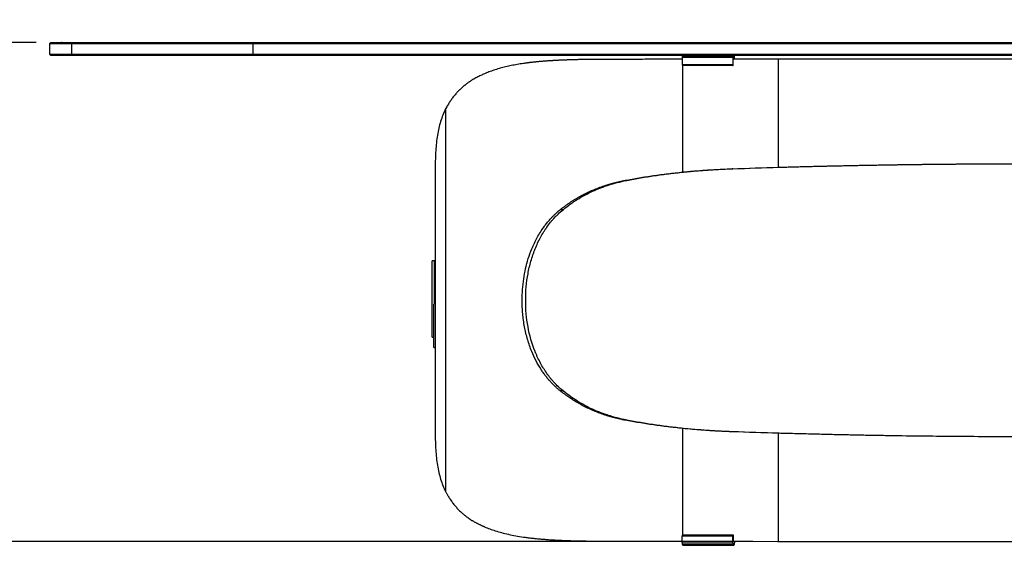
# Model space of a CAD drawing. Header units: millimetres. Extents: x 2 to 291, y 2 to 163.
# Tile 9 of 10: x 146 to 185, y 141 to 163. Entities that reach past the tile are written whole.
import ezdxf

# ---------------------------------------------------------------- set-up
doc = ezdxf.new("R2010")
doc.units = ezdxf.units.MM
doc.header["$PDSIZE"] = -1
doc.layers.add('FORMAT', color=7, linetype='Continuous')
doc.styles.add('SLDTEXTSTYLE1', font='TXT', dxfattribs={"width": 0.75})
doc.dimstyles.new('SLDDIMSTYLE0', dxfattribs={"dimtxt": 1.8, "dimasz": 1.8, "dimexe": 0, "dimexo": 0.0625, "dimgap": 0.45, "dimtad": 1, "dimlfac": 20, "dimrnd": 1e-09, "dimzin": 12, "dimdsep": 46, "dimtxsty": 'SLDTEXTSTYLE1', "dimblk1": 'OBLIQUE', "dimblk2": 'OBLIQUE', "dimsah": 1, "dimcen": 0.09, "dimadec": 0, "dimazin": 3, "dimtfac": 1, "dimtofl": 0, "dimtmove": 0, "dimatfit": 3, "dimldrblk": 'OBLIQUE', "dimfxl": 0, "dimfrac": 2, "dimtolj": 1, "dimtzin": 12, "dimarcsym": 0})

# ---------------------------------------------------------------- blocks, each defined once
blk = doc.blocks.new('_Oblique')
at = {"color": 0, "linetype": 'ByBlock', "lineweight": -2}
blk.add_line((-0.5, -0.5), (0.5, 0.5), dxfattribs=at)
blk = doc.blocks.new('_D')
at = {"layer": 'FORMAT', "color": 7}
for p, q in [((146.814, 161.648), (139.743, 161.648)), ((140.743, 142.103), (140.743, 161.648)), ((174.887, 142.103), (139.743, 142.103))]:
    blk.add_line(p, q, dxfattribs=at)
at = {"layer": 'FORMAT', "color": 7, "xscale": 1.8, "yscale": 1.8}
for p, rotation in [((140.743, 161.648), 90.0000000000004), ((140.743, 142.103), 270.0000000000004)]:
    blk.add_blockref('_Oblique', p, dxfattribs=dict(at, rotation=rotation))
at = {"layer": 'FORMAT', "color": 7, "insert": (138.423, 150.867), "char_height": 1.8, "attachment_point": 1, "rotation": 90, "style": 'SLDTEXTSTYLE1'}
blk.add_mtext('390', dxfattribs=at)

msp = doc.modelspace()

# ---------------------------------------------------------------- linework, layer by layer
at = {"color": 7, "linetype": 'Continuous', "lineweight": 25}
for p, q in [((147.3798, 161.64778), (147.3298, 161.59778)), ((147.3298, 161.59778), (147.3298, 161.19778)), ((148.19966, 161.59778), (147.3298, 161.59778)), ((147.3798, 161.64778), (148.24913, 161.64778)), ((148.19966, 161.59778), (148.24913, 161.64778)), ((148.19966, 161.59778), (148.19966, 161.19778)), ((155.29882, 161.59778), (148.19966, 161.59778)), ((148.24913, 161.64778), (155.30096, 161.64778)), ((155.29882, 161.59778), (155.30096, 161.64778)), ((215.36077, 161.59778), (155.29882, 161.59778)), ((155.29882, 161.59778), (155.29882, 161.19778)), ((155.30096, 161.64778), (215.35863, 161.64778)), ((147.3298, 161.19778), (147.3798, 161.14778)), ((147.3298, 161.19778), (148.19966, 161.19778)), ((148.24913, 161.14778), (147.3798, 161.14778)), ((148.24913, 161.14778), (148.19966, 161.19778)), ((148.19966, 161.19778), (155.29882, 161.19778)), ((155.30096, 161.14778), (148.24913, 161.14778)), ((155.29882, 161.19778), (215.36077, 161.19778)), ((155.30096, 161.14778), (155.29882, 161.19778)), ((215.35863, 161.14778), (155.30096, 161.14778)), ((174.10527, 161.06086), (172.12803, 161.06086)), ((172.12803, 161.06086), (172.12803, 160.79778)), ((172.13753, 161.13492), (174.11477, 161.13492)), ((174.10527, 161.06086), (174.10527, 160.79778)), ((175.8873, 161.00031), (174.11655, 160.99911)), ((174.11655, 160.74778), (174.11655, 160.99778)), ((174.17297, 160.99915), (174.17297, 161.06086)), ((175.91469, 161.00031), (174.17297, 160.99913)), ((175.8873, 161.00031), (175.8873, 156.76442)), ((194.77229, 161.00031), (175.8873, 161.00031)), ((172.12803, 160.79778), (174.10527, 160.79778)), ((174.11279, 160.74778), (172.13555, 160.74778)), ((172.13823, 160.74778), (172.13823, 156.57503)), ((174.11279, 160.74778), (174.11655, 160.74778)), ((162.85617, 159.04841), (162.85617, 144.05518)), ((162.44883, 156.76697), (162.44883, 146.33662)), ((174.10992, 156.7068), (174.08123, 156.7068)), ((175.8873, 156.76442), (175.89576, 156.76467)), ((175.91469, 156.76442), (175.8873, 156.76442)), ((175.92313, 156.76467), (175.89576, 156.76467)), ((175.91469, 156.76442), (175.92313, 156.76467)), ((172.13823, 156.57503), (172.14839, 156.57606)), ((172.16832, 156.57503), (172.13823, 156.57503)), ((172.17847, 156.57606), (172.14839, 156.57606)), ((172.16832, 156.57503), (172.17847, 156.57606)), ((169.95517, 156.2518), (169.88682, 156.2518)), ((167.45581, 155.1018), (167.34425, 155.1018)), ((162.42383, 153.1018), (162.32383, 153.1018)), ((162.32383, 151.6018), (162.32383, 153.1018)), ((162.44883, 153.1018), (162.42383, 153.1018)), ((162.42383, 152.98929), (162.42383, 153.1018)), ((162.42383, 151.6018), (162.42383, 153.1018)), ((162.42383, 152.98929), (162.44883, 152.98929)), ((162.44883, 152.97846), (162.42383, 152.97846)), ((162.42383, 152.6457), (162.44883, 152.6457)), ((162.32383, 150.1018), (162.32383, 151.6018)), ((162.39883, 149.70611), (162.39883, 151.40396)), ((162.42383, 151.40396), (162.42383, 151.6018)), ((162.32383, 150.1018), (162.39883, 150.1018)), ((162.39883, 149.70611), (162.44883, 149.70611)), ((167.45581, 148.0018), (167.34425, 148.0018)), ((169.95517, 146.8518), (169.88682, 146.8518)), ((172.14839, 146.52754), (172.13823, 146.52857)), ((172.13823, 146.52857), (172.16832, 146.52857)), ((172.13823, 146.52857), (172.13823, 142.35581)), ((172.17847, 146.52754), (172.14839, 146.52754)), ((172.17847, 146.52754), (172.16832, 146.52857)), ((174.10992, 146.3968), (174.08123, 146.3968)), ((175.8873, 146.33917), (175.8873, 142.10329)), ((175.89576, 146.33892), (175.8873, 146.33917)), ((175.8873, 146.33917), (175.91469, 146.33917)), ((175.92313, 146.33892), (175.89576, 146.33892)), ((175.92313, 146.33892), (175.91469, 146.33917)), ((168.33588, 142.12016), (168.65526, 142.11498)), ((174.10527, 142.30581), (172.12803, 142.30581)), ((172.12803, 142.04273), (172.12803, 142.30581)), ((172.12803, 142.04273), (174.10527, 142.04273)), ((172.13555, 142.35581), (174.11279, 142.35581)), ((174.10527, 142.04273), (174.10527, 142.30581)), ((174.11279, 142.35581), (174.11655, 142.35581)), ((174.11655, 142.35581), (174.11655, 142.10581)), ((174.11655, 142.10448), (175.8873, 142.10329)), ((174.17297, 142.10446), (175.91469, 142.10329)), ((174.17297, 142.10444), (174.17297, 142.04273)), ((175.8873, 142.10329), (194.77229, 142.10329)), ((174.11477, 141.96867), (172.13753, 141.96867)), ((172.16188, 141.95581), (174.13912, 141.95581))]:
    msp.add_line(p, q, dxfattribs=at)
for centre, radius, start, end in [((172.30842, 161.07536), 0.18097, 160.784053, 184.593982), ((172.1645, 161.11335), 0.03453, 94.343995, 141.331269), ((174.28566, 161.07536), 0.18097, 160.784053, 184.593982), ((174.13912, 161.11725), 0.03009, 35.974579, 144.025421), ((173.99257, 161.07536), 0.18097, 355.406018, 19.215947), ((172.21676, 160.78556), 0.08957, 172.160316, 204.950803), ((174.194, 160.78556), 0.08957, 172.160316, 204.950803), ((172.21676, 142.31803), 0.08957, 155.049197, 187.839684), ((172.30842, 142.02824), 0.18097, 175.406018, 199.215947), ((174.194, 142.31803), 0.08957, 155.049197, 187.839684), ((174.28566, 142.02824), 0.18097, 175.406018, 199.215947), ((173.99257, 142.02824), 0.18097, 340.784053, 4.593982), ((172.1645, 141.99025), 0.03453, 218.668731, 265.656005), ((174.13912, 141.98634), 0.03009, 215.974579, 324.025421)]:
    msp.add_arc(centre, radius, start, end, dxfattribs=at)
for points, knots in [([(168.56443, 160.98861), (168.54264, 160.98841), (168.4992, 160.988), (168.4345, 160.98728), (168.37041, 160.98647), (168.30693, 160.98557), (168.24407, 160.98458), (168.18182, 160.9835), (168.12019, 160.98233), (168.05916, 160.98107), (167.99873, 160.97972), (167.93892, 160.97829), (167.8797, 160.97676), (167.82109, 160.97514), (167.76307, 160.97343), (167.70565, 160.97163), (167.64883, 160.96974), (167.59259, 160.96776), (167.53695, 160.96569), (167.48189, 160.96354), (167.42741, 160.96129), (167.37352, 160.95895), (167.32021, 160.95652), (167.26747, 160.954), (167.21531, 160.95139), (167.16372, 160.9487), (167.1127, 160.94591), (167.06224, 160.94303), (167.01235, 160.94006), (166.96301, 160.93701), (166.91424, 160.93386), (166.86601, 160.93062), (166.81834, 160.92729), (166.77122, 160.92388), (166.72464, 160.92037), (166.67861, 160.91677), (166.63311, 160.91309), (166.58815, 160.90931), (166.54372, 160.90544), (166.49983, 160.90149), (166.45646, 160.89744), (166.41361, 160.8933), (166.37128, 160.88908), (166.32948, 160.88476), (166.28818, 160.88035), (166.2474, 160.87586), (166.20712, 160.87127), (166.16735, 160.8666), (166.12807, 160.86183), (166.0893, 160.85697), (166.05102, 160.85203), (166.01323, 160.84699), (165.97593, 160.84187), (165.93912, 160.83665), (165.83232, 160.82105), (165.65968, 160.79313), (165.42792, 160.74893), (165.20754, 160.69984), (164.99831, 160.64588), (164.79603, 160.58593), (164.59984, 160.51895), (164.44852, 160.45974), (164.33906, 160.41256), (164.26717, 160.37974), (164.1935, 160.34435), (164.11819, 160.30637), (164.04141, 160.26578), (163.9632, 160.22265), (163.91154, 160.19257), (163.88524, 160.17725)], [0, 0, 0, 0, 0.01125571, 0.02244094, 0.0335557, 0.0446, 0.05557388, 0.06647735, 0.07731042, 0.08807313, 0.09876548, 0.10938751, 0.11993923, 0.13042067, 0.14083185, 0.1511728, 0.16144352, 0.17164406, 0.18177444, 0.19183467, 0.2018248, 0.21174483, 0.2215948, 0.23137474, 0.24108468, 0.25072464, 0.26029465, 0.26979475, 0.27922495, 0.28858531, 0.29787584, 0.30709658, 0.31624756, 0.32532882, 0.33434039, 0.3432823, 0.35215461, 0.36095733, 0.36969052, 0.3783542, 0.38694843, 0.39547323, 0.40392867, 0.41231476, 0.42063157, 0.42887914, 0.43705751, 0.44516673, 0.45320685, 0.46117793, 0.46908001, 0.47691314, 0.48467739, 0.4923728, 0.49999944, 0.55192462, 0.60287134, 0.65285494, 0.70189167, 0.74999872, 0.80003008, 0.84999852, 0.86886341, 0.88858031, 0.90915099, 0.930577, 0.95285971, 0.97600035, 1, 1, 1, 1]), ([(172.12803, 160.99776), (171.88366, 160.99715), (171.39151, 160.99594), (170.6637, 160.99411), (169.94572, 160.99228), (169.24258, 160.99045), (168.79048, 160.98922), (168.56443, 160.98861)], [0, 0, 0, 0, 0.19779214, 0.3983441, 0.59889607, 0.79944803, 1, 1, 1, 1]), ([(163.88524, 160.17725), (163.87307, 160.16939), (163.84889, 160.15375), (163.81334, 160.13003), (163.77857, 160.10628), (163.74461, 160.08247), (163.71144, 160.05862), (163.67904, 160.03471), (163.64741, 160.01075), (163.61653, 159.98674), (163.5864, 159.96268), (163.55698, 159.93857), (163.52829, 159.9144), (163.5003, 159.89019), (163.473, 159.86593), (163.44639, 159.84161), (163.42044, 159.81724), (163.39515, 159.79283), (163.37051, 159.76836), (163.34651, 159.74384), (163.32313, 159.71927), (163.27363, 159.66571), (163.19972, 159.57952), (163.12316, 159.47961), (163.06589, 159.39822), (163.02544, 159.33748), (162.98401, 159.27205), (162.94177, 159.20187), (162.89872, 159.12704), (162.87057, 159.07502), (162.85617, 159.04841)], [0, 0, 0, 0, 0.0280426, 0.05576043, 0.08315412, 0.11022431, 0.13697169, 0.16339696, 0.18950084, 0.21528408, 0.24074748, 0.26589184, 0.29071801, 0.31522687, 0.33941932, 0.36329632, 0.38685884, 0.41010792, 0.43304463, 0.45567007, 0.47798541, 0.49999184, 0.59924517, 0.69999729, 0.7436577, 0.78984427, 0.83856524, 0.88982763, 0.94363748, 1, 1, 1, 1]), ([(162.85617, 159.04841), (162.81714, 158.97118), (162.78118, 158.89262), (162.71541, 158.73133), (162.68567, 158.64883), (162.6325, 158.47705), (162.60888, 158.38862), (162.56714, 158.20664), (162.54907, 158.11331), (162.51794, 157.92174), (162.50487, 157.8234), (162.48318, 157.62236), (162.47457, 157.51985), (162.4612, 157.31108), (162.45648, 157.20418), (162.45029, 156.98753), (162.44883, 156.87775), (162.44883, 156.76697)], [0, 0, 0, 0, 0.125, 0.125, 0.25, 0.25, 0.375, 0.375, 0.5, 0.5, 0.625, 0.625, 0.75, 0.75, 0.875, 0.875, 1, 1, 1, 1]), ([(172.14839, 156.57606), (172.20231, 156.58122), (172.30748, 156.59129), (172.46129, 156.60542), (172.60713, 156.61835), (172.745, 156.63003), (172.87491, 156.64048), (172.99684, 156.64968), (173.16093, 156.66119), (173.39194, 156.67472), (173.71452, 156.69091), (173.95167, 156.70118), (174.08123, 156.7068)], [0, 0, 0, 0, 0.08390541, 0.16365038, 0.23923572, 0.3106624, 0.37793159, 0.44104467, 0.50000329, 0.63263404, 0.79929654, 1, 1, 1, 1]), ([(172.17847, 156.57606), (172.37171, 156.59472), (172.54871, 156.61086), (172.78982, 156.63128), (172.86612, 156.63746), (172.97448, 156.64577), (173.00958, 156.64838), (173.06071, 156.65206), (173.07749, 156.65325), (173.10229, 156.65497), (173.1105, 156.65554), (173.12271, 156.65637), (173.12676, 156.65664), (173.13282, 156.65705), (173.13483, 156.65719), (173.13785, 156.65739), (173.13886, 156.65746), (173.14086, 156.65759), (173.14199, 156.65767), (173.36623, 156.67263), (173.68854, 156.68899), (174.10992, 156.7068)], [0, 0, 0, 0, 0.25, 0.25, 0.375, 0.375, 0.4375, 0.4375, 0.46875, 0.46875, 0.484375, 0.484375, 0.4921875, 0.4921875, 0.49609375, 0.49609375, 0.49804688, 0.49804688, 0.5, 0.5, 1, 1, 1, 1]), ([(175.89576, 156.76467), (175.9591, 156.76645), (176.08568, 156.77001), (176.27553, 156.77523), (176.4652, 156.78034), (176.65469, 156.78534), (176.844, 156.79025), (177.03312, 156.79504), (177.22206, 156.79973), (177.41082, 156.80432), (177.59939, 156.8088), (177.78777, 156.81317), (177.97596, 156.81744), (178.16396, 156.82161), (178.35176, 156.82566), (178.53937, 156.82962), (178.72678, 156.83347), (178.914, 156.83721), (179.10101, 156.84084), (179.28782, 156.84438), (179.47443, 156.8478), (179.66083, 156.85112), (179.84703, 156.85434), (180.03302, 156.85745), (180.21879, 156.86046), (180.40436, 156.86335), (180.58972, 156.86615), (180.77486, 156.86884), (180.95979, 156.87142), (181.14449, 156.8739), (181.32898, 156.87627), (181.51326, 156.87854), (181.6973, 156.8807), (181.88113, 156.88276), (182.06473, 156.88471), (182.24811, 156.88656), (182.43126, 156.8883), (182.61418, 156.88993), (182.79688, 156.89146), (182.97934, 156.89289), (183.16157, 156.89421), (183.34356, 156.89542), (183.52532, 156.89653), (183.70685, 156.89753), (183.88813, 156.89843), (184.06918, 156.89922), (184.24999, 156.89991), (184.43055, 156.90049), (184.61087, 156.90097), (184.79095, 156.90134), (184.97079, 156.90161), (185.15037, 156.90177), (185.66019, 156.90192), (186.50314, 156.90038), (187.68172, 156.89396), (188.86796, 156.88322), (189.7461, 156.87226), (190.31682, 156.86379), (190.58072, 156.85953), (190.85299, 156.85484), (191.1336, 156.84971), (191.42255, 156.84416), (191.71982, 156.83816), (192.0254, 156.83173), (192.33926, 156.82487), (192.6614, 156.81757), (192.99178, 156.80983), (193.3304, 156.80166), (193.67722, 156.79306), (194.03222, 156.78402), (194.3954, 156.77455), (194.64009, 156.76799), (194.76383, 156.76467)], [0, 0, 0, 0, 0.0101353, 0.0202573, 0.030366, 0.04046141, 0.05054353, 0.06061235, 0.07066789, 0.08071015, 0.09073913, 0.10075483, 0.11075725, 0.1207464, 0.13072228, 0.14068489, 0.15063424, 0.16057032, 0.17049315, 0.18040272, 0.19029904, 0.20018211, 0.21005193, 0.21990851, 0.22975185, 0.23958194, 0.24939881, 0.25920244, 0.26899284, 0.27877001, 0.28853396, 0.29828468, 0.3080222, 0.31774649, 0.32745757, 0.33715545, 0.34684012, 0.35651158, 0.36616985, 0.37581492, 0.3854468, 0.39506548, 0.40467098, 0.4142633, 0.42384243, 0.43340839, 0.44296117, 0.45250078, 0.46202722, 0.4715405, 0.48104062, 0.49052757, 0.50000138, 0.56183636, 0.62411395, 0.68683496, 0.75000016, 0.76353417, 0.77751564, 0.79194459, 0.80682103, 0.82214499, 0.83791646, 0.85413547, 0.87080203, 0.88791614, 0.90547782, 0.92348707, 0.94194391, 0.96084834, 0.98020037, 1, 1, 1, 1]), ([(169.88682, 156.2518), (170.06812, 156.28626), (170.25136, 156.3189), (170.62104, 156.38043), (170.80748, 156.40933), (171.08955, 156.44987), (171.18395, 156.46254), (171.3733, 156.48691), (171.46827, 156.4986), (171.75401, 156.53272), (171.9456, 156.55421), (172.13823, 156.57503)], [0, 0, 0, 0, 0.25, 0.25, 0.5, 0.5, 0.625, 0.625, 0.75, 0.75, 1, 1, 1, 1]), ([(169.95517, 156.2518), (170.13335, 156.28625), (170.31344, 156.31888), (170.6768, 156.38041), (170.86004, 156.40931), (171.13728, 156.44985), (171.23011, 156.46252), (171.41627, 156.48689), (171.50964, 156.49859), (171.79057, 156.53271), (171.97894, 156.5542), (172.16832, 156.57503)], [0, 0, 0, 0, 0.25, 0.25, 0.5, 0.5, 0.625, 0.625, 0.75, 0.75, 1, 1, 1, 1]), ([(167.34425, 155.1018), (167.36173, 155.11535), (167.39624, 155.1421), (167.44781, 155.18129), (167.49836, 155.21914), (167.54793, 155.25561), (167.59648, 155.29072), (167.64401, 155.32446), (167.69051, 155.35683), (167.73597, 155.38783), (167.78036, 155.41746), (167.8237, 155.44573), (167.86595, 155.47264), (167.92686, 155.51036), (168.00734, 155.55837), (168.10842, 155.61599), (168.21055, 155.6714), (168.3137, 155.72465), (168.41788, 155.77572), (168.55832, 155.84099), (168.7375, 155.9176), (168.95839, 156.00154), (169.13644, 156.06157), (169.2701, 156.10225), (169.35872, 156.12734), (169.45305, 156.15242), (169.55313, 156.17746), (169.65903, 156.20245), (169.77076, 156.22747), (169.84755, 156.24357), (169.88682, 156.2518)], [0, 0, 0, 0, 0.024189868, 0.047766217, 0.070729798, 0.093081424, 0.114821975, 0.13595241, 0.156473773, 0.176387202, 0.195693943, 0.214395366, 0.232492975, 0.249988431, 0.29202708, 0.333902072, 0.375625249, 0.417208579, 0.458664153, 0.500004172, 0.582778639, 0.666081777, 0.75000937, 0.780247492, 0.812299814, 0.846173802, 0.881875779, 0.919411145, 0.958784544, 1, 1, 1, 1]), ([(167.45581, 155.1018), (167.56001, 155.18431), (167.65855, 155.25862), (167.79721, 155.35776), (167.8419, 155.38875), (167.90659, 155.43217), (167.92776, 155.44613), (167.95891, 155.4663), (167.9692, 155.47289), (167.98448, 155.48259), (167.98955, 155.48579), (167.99711, 155.49054), (167.99962, 155.49212), (168.00339, 155.49447), (168.00464, 155.49526), (168.00652, 155.49643), (168.00714, 155.49682), (168.00839, 155.49759), (168.00888, 155.4979), (168.20532, 155.62007), (168.40717, 155.72875), (168.71879, 155.87209), (168.82496, 155.91698), (168.9877, 155.97998), (169.04252, 156.00025), (169.12563, 156.02958), (169.15348, 156.03918), (169.19547, 156.0533), (169.2095, 156.05797), (169.2306, 156.06489), (169.23765, 156.06719), (169.24823, 156.07062), (169.25175, 156.07176), (169.25705, 156.07347), (169.25882, 156.07403), (169.26147, 156.07488), (169.26235, 156.07517), (169.26412, 156.07573), (169.26517, 156.07607), (169.44965, 156.13513), (169.67843, 156.19362), (169.95517, 156.2518)], [0, 0, 0, 0, 0.125, 0.125, 0.1875, 0.1875, 0.21875, 0.21875, 0.234375, 0.234375, 0.2421875, 0.2421875, 0.24609375, 0.24609375, 0.24804688, 0.24804688, 0.24902344, 0.24902344, 0.25, 0.25, 0.5, 0.5, 0.625, 0.625, 0.6875, 0.6875, 0.71875, 0.71875, 0.734375, 0.734375, 0.7421875, 0.7421875, 0.74609375, 0.74609375, 0.74804688, 0.74804688, 0.74902344, 0.74902344, 0.75, 0.75, 1, 1, 1, 1]), ([(167.34425, 148.0018), (167.33195, 148.01202), (167.30747, 148.03238), (167.27136, 148.06327), (167.23593, 148.09423), (167.20121, 148.1253), (167.16718, 148.15646), (167.13384, 148.18773), (167.10119, 148.21909), (167.06922, 148.25055), (167.03793, 148.28212), (167.00732, 148.31378), (166.97738, 148.34554), (166.94811, 148.37739), (166.9195, 148.40935), (166.89155, 148.44141), (166.8407, 148.50135), (166.76864, 148.59127), (166.67815, 148.71428), (166.54919, 148.90542), (166.39311, 149.17487), (166.2479, 149.49095), (166.14117, 149.77383), (166.06378, 150.01616), (165.9988, 150.26247), (165.94596, 150.51273), (165.9051, 150.76694), (165.87604, 151.02507), (165.8587, 151.28714), (165.85188, 151.60439), (165.86454, 151.97339), (165.90916, 152.38834), (165.98426, 152.79317), (166.09056, 153.18771), (166.21024, 153.52026), (166.33061, 153.79414), (166.442, 154.01264), (166.56488, 154.22191), (166.6839, 154.39873), (166.79514, 154.54652), (166.8955, 154.66832), (166.97794, 154.76035), (167.04062, 154.82568), (167.08225, 154.86709), (167.12747, 154.91043), (167.17633, 154.95567), (167.22889, 155.0028), (167.28512, 155.05187), (167.3242, 155.08486), (167.34425, 155.1018)], [0, 0, 0, 0, 0.00644088, 0.01281592, 0.01912571, 0.02537085, 0.03155194, 0.03766963, 0.04372456, 0.04971742, 0.0556489, 0.06151972, 0.06733061, 0.07308235, 0.07877572, 0.08441154, 0.08999063, 0.10996989, 0.12996069, 0.14999383, 0.20000351, 0.24996511, 0.28167488, 0.31301477, 0.34410272, 0.37505956, 0.40600766, 0.4370695, 0.4683662, 0.5000162, 0.55047618, 0.60020865, 0.64970806, 0.69947581, 0.75000529, 0.78128961, 0.81247186, 0.84367009, 0.87500213, 0.89565282, 0.91647634, 0.93750619, 0.94481475, 0.9526593, 0.96104249, 0.96996649, 0.97943311, 0.98944386, 1, 1, 1, 1]), ([(167.45581, 148.0018), (167.32888, 148.10847), (167.2146, 148.21693), (167.08663, 148.35474), (167.06178, 148.38241), (167.02561, 148.42409), (167.01374, 148.43801), (166.9962, 148.45893), (166.9904, 148.46591), (166.9832, 148.47465), (166.98159, 148.47661), (166.97849, 148.48039), (166.97694, 148.48228), (166.9723, 148.48796), (166.96922, 148.49176), (166.91687, 148.5564), (166.86939, 148.61913), (166.77792, 148.74838), (166.73388, 148.81498), (166.64941, 148.95159), (166.60913, 149.02138), (166.5324, 149.16389), (166.49594, 149.23663), (166.44404, 149.34795), (166.42721, 149.38542), (166.40264, 149.44219), (166.39457, 149.4612), (166.38263, 149.48986), (166.37867, 149.49944), (166.37083, 149.51864), (166.36701, 149.52807), (166.23692, 149.8526), (166.14452, 150.17778), (166.02196, 150.84907), (165.99178, 151.19511), (165.9918, 151.90846), (166.02198, 152.25462), (166.1139, 152.75809), (166.15234, 152.92328), (166.22213, 153.16714), (166.24741, 153.24776), (166.28843, 153.36772), (166.30263, 153.40754), (166.3247, 153.46702), (166.33219, 153.48681), (166.34361, 153.51643), (166.34746, 153.52629), (166.35521, 153.546), (166.35918, 153.55601), (166.42503, 153.72027), (166.49414, 153.86873), (166.60905, 154.08221), (166.64924, 154.15184), (166.7124, 154.25399), (166.73394, 154.28765), (166.76697, 154.33757), (166.77811, 154.35411), (166.795, 154.37879), (166.80066, 154.38699), (166.81204, 154.40334), (166.81786, 154.41164), (166.86868, 154.48346), (166.91587, 154.54582), (166.98977, 154.63716), (167.01492, 154.66725), (167.05343, 154.71182), (167.0664, 154.72658), (167.08605, 154.74859), (167.09263, 154.7559), (167.10255, 154.76684), (167.10587, 154.77048), (167.11086, 154.77593), (167.11252, 154.77775), (167.11502, 154.78047), (167.11586, 154.78137), (167.11711, 154.78273), (167.11753, 154.78319), (167.11836, 154.78409), (167.11887, 154.78465), (167.20228, 154.87507), (167.31381, 154.98067), (167.45581, 155.1018)], [0, 0, 0, 0, 0.0625, 0.0625, 0.078125, 0.078125, 0.0859375, 0.0859375, 0.08984375, 0.08984375, 0.09082031, 0.09082031, 0.09179688, 0.09179688, 0.09375, 0.09375, 0.125, 0.125, 0.15625, 0.15625, 0.1875, 0.1875, 0.21875, 0.21875, 0.234375, 0.234375, 0.2421875, 0.2421875, 0.24609375, 0.24609375, 0.25, 0.25, 0.375, 0.375, 0.5, 0.5, 0.625, 0.625, 0.6875, 0.6875, 0.71875, 0.71875, 0.734375, 0.734375, 0.7421875, 0.7421875, 0.74609375, 0.74609375, 0.75, 0.75, 0.8125, 0.8125, 0.84375, 0.84375, 0.859375, 0.859375, 0.8671875, 0.8671875, 0.87109375, 0.87109375, 0.875, 0.875, 0.90625, 0.90625, 0.921875, 0.921875, 0.9296875, 0.9296875, 0.93359375, 0.93359375, 0.93554688, 0.93554688, 0.93652344, 0.93652344, 0.93701172, 0.93701172, 0.93725586, 0.93725586, 0.9375, 0.9375, 1, 1, 1, 1]), ([(169.88682, 146.8518), (169.86549, 146.85623), (169.82334, 146.865), (169.76112, 146.87842), (169.70056, 146.89183), (169.64169, 146.90527), (169.58449, 146.91872), (169.52895, 146.9322), (169.47506, 146.94569), (169.42282, 146.95921), (169.37222, 146.97274), (169.32325, 146.9863), (169.27591, 146.99987), (169.23017, 147.01346), (169.16193, 147.03456), (169.07128, 147.06409), (168.95852, 147.10318), (168.84736, 147.14422), (168.73776, 147.18719), (168.62973, 147.23208), (168.48758, 147.2946), (168.3127, 147.37809), (168.10737, 147.48689), (167.94949, 147.57879), (167.83507, 147.65031), (167.76083, 147.69889), (167.68338, 147.7515), (167.60278, 147.80819), (167.51912, 147.86896), (167.43236, 147.93373), (167.37406, 147.97877), (167.34425, 148.0018)], [0, 0, 0, 0, 0.02236277, 0.04420084, 0.06551478, 0.08630521, 0.1065728, 0.12631828, 0.14554242, 0.16424608, 0.18243017, 0.20009569, 0.21724375, 0.23387552, 0.24999232, 0.29204414, 0.33392717, 0.37565319, 0.41723414, 0.45868207, 0.50000913, 0.5828034, 0.66610609, 0.7500133, 0.78027079, 0.81233572, 0.84621563, 0.88191692, 0.91944504, 0.95880471, 1, 1, 1, 1]), ([(169.95517, 146.8518), (169.8172, 146.88077), (169.69101, 146.90988), (169.51887, 146.95376), (169.46434, 146.96842), (169.38677, 146.99046), (169.36162, 146.99781), (169.32494, 147.00886), (169.31288, 147.01255), (169.29507, 147.01808), (169.28917, 147.01992), (169.28039, 147.02269), (169.27747, 147.02361), (169.27312, 147.02499), (169.27167, 147.02545), (169.2695, 147.02615), (169.26877, 147.02638), (169.26733, 147.02684), (169.26677, 147.02702), (169.0396, 147.09973), (168.82274, 147.18368), (168.51101, 147.32708), (168.4086, 147.37815), (168.25728, 147.45963), (168.20722, 147.48761), (168.1327, 147.53079), (168.10795, 147.54539), (168.07098, 147.5676), (168.05868, 147.57505), (168.04026, 147.58631), (168.03413, 147.59007), (168.02494, 147.59574), (168.02188, 147.59763), (168.01728, 147.60047), (168.01576, 147.60142), (168.01346, 147.60284), (168.0127, 147.60332), (168.01117, 147.60427), (168.01026, 147.60483), (167.85054, 147.70416), (167.66483, 147.83635), (167.45581, 148.0018)], [0, 0, 0, 0, 0.125, 0.125, 0.1875, 0.1875, 0.21875, 0.21875, 0.234375, 0.234375, 0.2421875, 0.2421875, 0.24609375, 0.24609375, 0.24804688, 0.24804688, 0.24902344, 0.24902344, 0.25, 0.25, 0.5, 0.5, 0.625, 0.625, 0.6875, 0.6875, 0.71875, 0.71875, 0.734375, 0.734375, 0.7421875, 0.7421875, 0.74609375, 0.74609375, 0.74804688, 0.74804688, 0.74902344, 0.74902344, 0.75, 0.75, 1, 1, 1, 1]), ([(172.13823, 146.52857), (171.94544, 146.54798), (171.75356, 146.56924), (171.37233, 146.61546), (171.18299, 146.64043), (170.90089, 146.68074), (170.80731, 146.69503), (170.62102, 146.72452), (170.52831, 146.73975), (170.25136, 146.78639), (170.06833, 146.81873), (169.88682, 146.8518)], [0, 0, 0, 0, 0.25, 0.25, 0.5, 0.5, 0.625, 0.625, 0.75, 0.75, 1, 1, 1, 1]), ([(172.16832, 146.52857), (171.97878, 146.54799), (171.79014, 146.56925), (171.41537, 146.61547), (171.22925, 146.64043), (170.95198, 146.68075), (170.85996, 146.69504), (170.67684, 146.72453), (170.5857, 146.73976), (170.31347, 146.7864), (170.13357, 146.81874), (169.95517, 146.8518)], [0, 0, 0, 0, 0.25, 0.25, 0.5, 0.5, 0.625, 0.625, 0.75, 0.75, 1, 1, 1, 1]), ([(162.44883, 146.33662), (162.44883, 146.22577), (162.4503, 146.1158), (162.45652, 145.89859), (162.46126, 145.79142), (162.47468, 145.58229), (162.48333, 145.4796), (162.50509, 145.27848), (162.51817, 145.18025), (162.54936, 144.98869), (162.5675, 144.89526), (162.6093, 144.71342), (162.63291, 144.62521), (162.68603, 144.45387), (162.71572, 144.37162), (162.78129, 144.21085), (162.81716, 144.1324), (162.85617, 144.05518)], [0, 0, 0, 0, 0.125, 0.125, 0.25, 0.25, 0.375, 0.375, 0.5, 0.5, 0.625, 0.625, 0.75, 0.75, 0.875, 0.875, 1, 1, 1, 1]), ([(174.08123, 146.3968), (174.02706, 146.39895), (173.9214, 146.40314), (173.76698, 146.40985), (173.62064, 146.41669), (173.48239, 146.42369), (173.35223, 146.43083), (173.23015, 146.43813), (173.06599, 146.44883), (172.83529, 146.46653), (172.51359, 146.49392), (172.27742, 146.51566), (172.14839, 146.52754)], [0, 0, 0, 0, 0.08390562, 0.16365071, 0.23923612, 0.31066281, 0.37793193, 0.44104487, 0.50000329, 0.63263421, 0.79929671, 1, 1, 1, 1]), ([(174.10992, 146.3968), (173.91574, 146.40435), (173.73808, 146.41222), (173.49632, 146.42449), (173.41986, 146.42866), (173.31135, 146.43502), (173.27621, 146.43717), (173.22505, 146.44041), (173.20825, 146.44149), (173.18344, 146.44313), (173.17524, 146.44367), (173.16303, 146.4445), (173.15897, 146.44477), (173.15292, 146.44518), (173.1509, 146.44532), (173.14788, 146.44553), (173.14688, 146.44559), (173.14487, 146.44573), (173.14374, 146.44581), (172.91953, 146.4612), (172.59801, 146.48843), (172.17847, 146.52754)], [0, 0, 0, 0, 0.25, 0.25, 0.375, 0.375, 0.4375, 0.4375, 0.46875, 0.46875, 0.484375, 0.484375, 0.4921875, 0.4921875, 0.49609375, 0.49609375, 0.49804688, 0.49804688, 0.5, 0.5, 1, 1, 1, 1]), ([(194.76383, 146.33892), (194.70049, 146.33714), (194.57391, 146.33358), (194.38406, 146.32837), (194.19439, 146.32326), (194.0049, 146.31825), (193.8156, 146.31335), (193.62647, 146.30855), (193.43753, 146.30386), (193.24877, 146.29928), (193.0602, 146.2948), (192.87182, 146.29042), (192.68363, 146.28615), (192.49563, 146.28199), (192.30783, 146.27793), (192.12022, 146.27398), (191.93281, 146.27013), (191.74559, 146.26639), (191.55858, 146.26275), (191.37177, 146.25922), (191.18516, 146.25579), (190.99876, 146.25247), (190.81256, 146.24925), (190.62658, 146.24614), (190.4408, 146.24314), (190.25523, 146.24024), (190.06987, 146.23745), (189.88473, 146.23476), (189.69981, 146.23217), (189.5151, 146.22969), (189.33061, 146.22732), (189.14634, 146.22505), (188.96229, 146.22289), (188.77846, 146.22084), (188.59486, 146.21888), (188.41148, 146.21704), (188.22833, 146.2153), (188.04541, 146.21366), (187.86272, 146.21213), (187.68025, 146.21071), (187.49803, 146.20939), (187.31603, 146.20817), (187.13427, 146.20706), (186.95275, 146.20606), (186.77146, 146.20516), (186.59041, 146.20437), (186.40961, 146.20368), (186.22904, 146.2031), (186.04872, 146.20262), (185.86864, 146.20225), (185.6888, 146.20199), (185.50922, 146.20183), (184.9994, 146.20167), (184.15645, 146.20322), (182.97787, 146.20964), (181.79163, 146.22038), (180.91349, 146.23133), (180.34278, 146.23981), (180.07887, 146.24407), (179.8066, 146.24876), (179.52599, 146.25388), (179.23704, 146.25944), (178.93977, 146.26543), (178.63419, 146.27186), (178.32033, 146.27873), (177.9982, 146.28603), (177.66781, 146.29376), (177.3292, 146.30193), (176.98237, 146.31054), (176.62737, 146.31958), (176.2642, 146.32904), (176.01951, 146.3356), (175.89576, 146.33892)], [0, 0, 0, 0, 0.0101353, 0.0202573, 0.030366, 0.04046141, 0.05054353, 0.06061235, 0.07066789, 0.08071015, 0.09073913, 0.10075483, 0.11075725, 0.1207464, 0.13072228, 0.14068489, 0.15063424, 0.16057032, 0.17049315, 0.18040272, 0.19029904, 0.20018211, 0.21005193, 0.21990851, 0.22975185, 0.23958194, 0.24939881, 0.25920244, 0.26899284, 0.27877001, 0.28853396, 0.29828468, 0.3080222, 0.31774649, 0.32745757, 0.33715545, 0.34684012, 0.35651158, 0.36616985, 0.37581492, 0.3854468, 0.39506548, 0.40467098, 0.4142633, 0.42384243, 0.43340839, 0.44296117, 0.45250078, 0.46202722, 0.4715405, 0.48104062, 0.49052757, 0.50000138, 0.56183636, 0.62411395, 0.68683496, 0.75000016, 0.76353417, 0.77751564, 0.79194459, 0.80682103, 0.82214499, 0.83791646, 0.85413547, 0.87080203, 0.88791614, 0.90547782, 0.92348707, 0.94194391, 0.96084834, 0.98020037, 1, 1, 1, 1]), ([(162.85617, 144.05518), (162.86385, 144.04094), (162.87892, 144.01298), (162.90158, 143.97216), (162.92368, 143.9332), (162.94522, 143.89612), (162.96616, 143.86091), (162.98647, 143.82756), (163.00611, 143.79609), (163.02506, 143.76649), (163.04328, 143.73876), (163.07025, 143.69889), (163.10671, 143.64724), (163.15363, 143.58428), (163.20148, 143.5236), (163.25025, 143.46518), (163.31675, 143.39), (163.40444, 143.29938), (163.49423, 143.21651), (163.56691, 143.15502), (163.62026, 143.11244), (163.67865, 143.06814), (163.74232, 143.0222), (163.81139, 142.97453), (163.86016, 142.94271), (163.88524, 142.92635)], [0, 0, 0, 0, 0.030174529, 0.05919749, 0.087069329, 0.113790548, 0.13936172, 0.163783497, 0.187056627, 0.209181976, 0.230160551, 0.249993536, 0.301013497, 0.351514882, 0.401507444, 0.451001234, 0.500006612, 0.598345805, 0.700006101, 0.741988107, 0.787168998, 0.835555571, 0.887153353, 0.941966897, 1, 1, 1, 1]), ([(163.88524, 142.92635), (163.8979, 142.91891), (163.92301, 142.90419), (163.96082, 142.88257), (163.99827, 142.86156), (164.03539, 142.84118), (164.07214, 142.82143), (164.1085, 142.80231), (164.14446, 142.78381), (164.17999, 142.76594), (164.21508, 142.74869), (164.24972, 142.73208), (164.28387, 142.71608), (164.31754, 142.70072), (164.35069, 142.68597), (164.40577, 142.66217), (164.48395, 142.63001), (164.58691, 142.59053), (164.69209, 142.55306), (164.84423, 142.50284), (165.04965, 142.44303), (165.31641, 142.3779), (165.60079, 142.32041), (165.82424, 142.28349), (165.97723, 142.26147), (166.05347, 142.25118), (166.13178, 142.24125), (166.21218, 142.2317), (166.29471, 142.22251), (166.37939, 142.2137), (166.46625, 142.20525), (166.55531, 142.19717), (166.64661, 142.18946), (166.74018, 142.18212), (166.83603, 142.17515), (166.9342, 142.16855), (167.03471, 142.16232), (167.13758, 142.15645), (167.24285, 142.15096), (167.35053, 142.14584), (167.46065, 142.14108), (167.57323, 142.1367), (167.68829, 142.13268), (167.80586, 142.12904), (167.92595, 142.12576), (168.04858, 142.12285), (168.17377, 142.12031), (168.30155, 142.11815), (168.43186, 142.11633), (168.52005, 142.11543), (168.56443, 142.11498)], [0, 0, 0, 0, 0.01160019, 0.02298513, 0.03415491, 0.04510965, 0.05584947, 0.0663745, 0.07668486, 0.08678072, 0.09666221, 0.10632951, 0.11578278, 0.12502221, 0.13404801, 0.14286038, 0.16965122, 0.19643689, 0.22322107, 0.25000745, 0.31027882, 0.37201247, 0.43524125, 0.49999572, 0.51553682, 0.53137022, 0.54749642, 0.56391585, 0.58062892, 0.59763605, 0.61493761, 0.63253396, 0.65042544, 0.66861238, 0.68709508, 0.70587384, 0.72494895, 0.74432067, 0.76398926, 0.78395496, 0.804218, 0.82477862, 0.84563702, 0.86679341, 0.88824798, 0.91000094, 0.93205244, 0.95440268, 0.97705181, 1, 1, 1, 1]), ([(168.56443, 142.11498), (168.79048, 142.11437), (169.24258, 142.11315), (169.94572, 142.11131), (170.6637, 142.10948), (171.39151, 142.10766), (171.88366, 142.10644), (172.12803, 142.10584)], [0, 0, 0, 0, 0.20055197, 0.40110393, 0.6016559, 0.80220786, 1, 1, 1, 1])]:
    msp.add_open_spline(points, degree=3, knots=knots, dxfattribs=at)
for points in [[(174.08123, 156.7068), (174.68297, 156.72601), (175.285, 156.74522), (175.8873, 156.76442)], [(174.10992, 156.7068), (174.71123, 156.72601), (175.31282, 156.74522), (175.91469, 156.76442)], [(175.8873, 146.33917), (175.285, 146.35838), (174.68297, 146.37759), (174.08123, 146.3968)], [(175.91469, 146.33917), (175.31282, 146.35838), (174.71123, 146.37759), (174.10992, 146.3968)]]:
    msp.add_open_spline(points, degree=3, dxfattribs=at)
at = {"layer": 'FORMAT', "color": 7}
for p in [(147.81446, 161.64778), (175.8873, 142.10329)]:
    msp.add_point(p, dxfattribs=at)

# ---------------------------------------------------------------- dimensions: what is measured, and where the dimension line sits
dim = msp.add_linear_dim(base=(140.7435, 161.64778), p1=(175.8873, 142.10329), p2=(147.81446, 161.64778), angle=90, text='390', dimstyle='SLDDIMSTYLE0', dxfattribs=at)
dim.commit()
dim.dimension.update_dxf_attribs({"geometry": '_D', "text_midpoint": (140.7435, 152.86209), "dimtype": 160})

doc.saveas('drawing.dxf')
